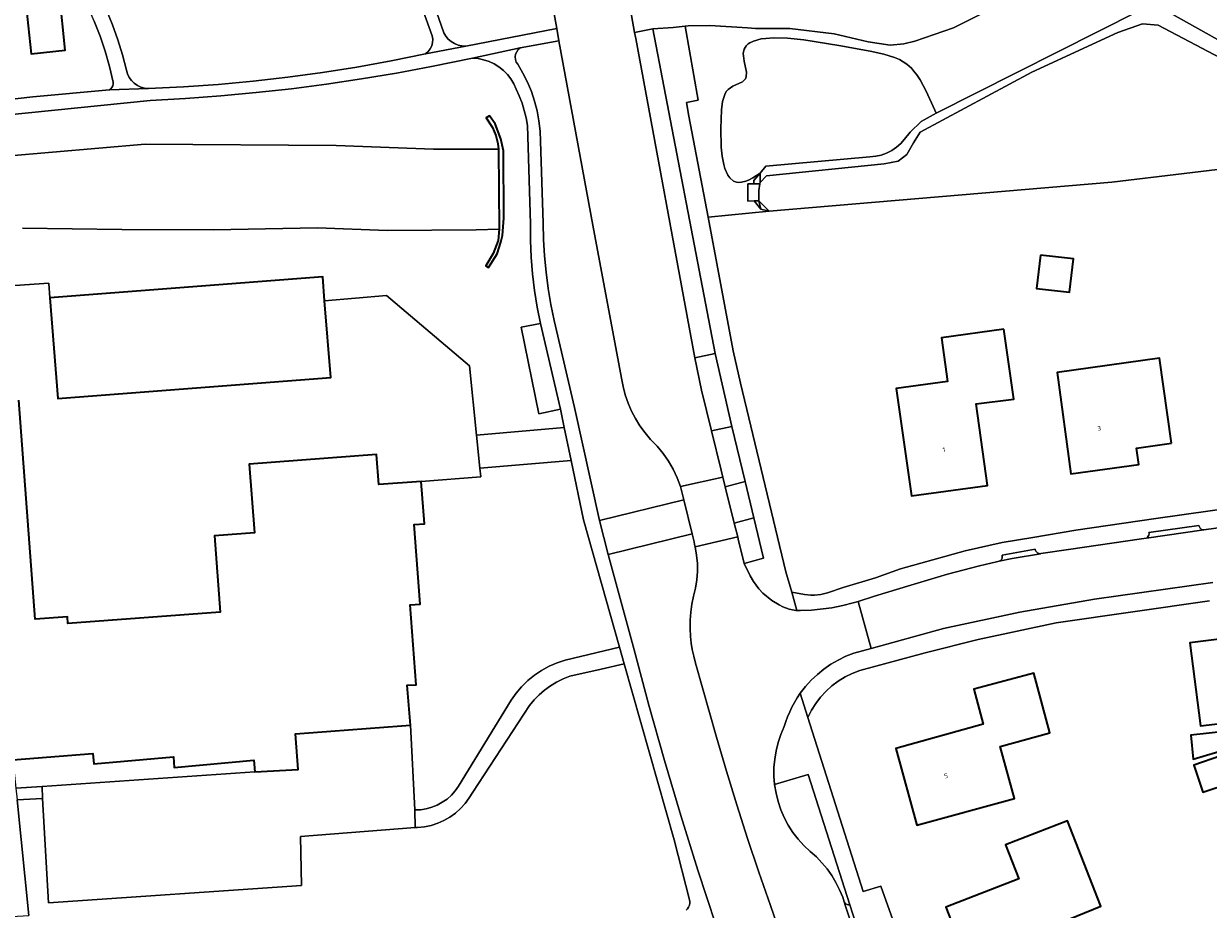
# Model space of a CAD drawing. Header units: metres. Extents: x 229229 to 231729, y 593167 to 595667.
# Tile 203 of 256: x 230958 to 231073, y 594051 to 594137. Entities that reach past the tile are written whole.
import ezdxf
from ezdxf.enums import TextEntityAlignment as Align

# ---------------------------------------------------------------- set-up
doc = ezdxf.new("R2010")
doc.units = ezdxf.units.M
for name, color, linetype, lineweight in [('B-WE-GK-KADEMUUR-GV', 150, 'Continuous', 35), ('B-WE-GR-BEPLANTING_CULTUUR_VASTE PLANTENVAK-GV', 90, 'Continuous', 18), ('B-WE-GR-GROENVOORZIENING-GV', 80, 'Continuous', 18), ('B-WE-KW-KUNSTWERK_STUW-G', 170, 'Continuous', 18), ('B-WE-OG-BEBOUWING-GV', 7, 'Continuous', 35), ('B-WE-OG-BEBOUWING-T18', 10, 'Continuous', 18), ('B-WE-OG-BEBOUWING_SCHUUR-GV', 7, 'Continuous', 35), ('B-WE-OG-TERREIN_ERF-GV', 7, 'Continuous', 18), ('B-WE-OG-WATER-GV', 130, 'Continuous', 18), ('B-WE-OG-WATER_SLOOT-GV', 120, 'Continuous', 18), ('B-WE-VH-VERHARDING_GESLOTEN-GV', 252, 'Continuous', 18), ('B-WE-VH-VERHARDING_OPEN-GV', 252, 'Continuous', 18)]:
    doc.layers.add(name, color=color, linetype=linetype, lineweight=lineweight)
doc.styles.add('NLCS-ISO-M250-T18', font='NLCS-ISO.ttf', dxfattribs={"height": 0.45})

msp = doc.modelspace()

# ---------------------------------------------------------------- linework, layer by layer
at = {"layer": 'B-WE-GK-KADEMUUR-GV'}
msp.add_lwpolyline([(231004.541, 594116.719), (231004.431, 594115.623), (231003.959, 594114.38), (231003.241, 594113.189), (231003.517, 594113.02), (231004.337, 594114.352), (231004.695, 594115.469), (231004.868, 594116.114), (231004.988, 594117.794), (231004.948, 594124.312), (231004.715, 594125.49), (231004.14, 594126.937), (231003.609, 594127.727), (231003.284, 594127.531), (231003.895, 594126.578), (231004.217, 594125.808), (231004.413, 594125.035), (231004.473, 594124.472)], close=True, dxfattribs=at)
at = {"layer": 'B-WE-GR-BEPLANTING_CULTUUR_VASTE PLANTENVAK-GV'}
for points in [[(231025.455, 594104.67), (231019.441, 594136.133), (231017.655, 594135.792), (231017.762, 594135.202), (231023.489, 594104.259)], [(231045.914, 594130.107), (231045.325, 594131.187), (231045.01, 594131.671), (231044.689, 594132.087), (231044.472, 594132.326), (231044.029, 594132.727), (231043.335, 594133.164), (231042.848, 594133.374), (231041.801, 594133.682), (231040.487, 594133.971), (231037.442, 594134.525), (231034.05, 594135.069), (231032.476, 594135.237), (231031.128, 594135.272), (231030.368, 594135.222), (231029.924, 594135.158), (231029.186, 594134.961), (231028.807, 594134.781), (231028.651, 594134.675), (231028.459, 594134.494), (231028.268, 594134.168), (231028.19, 594133.768), (231028.194, 594133.538), (231028.276, 594133.022), (231028.486, 594131.941), (231028.466, 594131.481), (231028.393, 594131.294), (231028.315, 594131.189), (231028.098, 594131.017), (231027.185, 594130.59), (231026.731, 594130.276), (231026.541, 594130.059), (231026.387, 594129.79), (231026.176, 594129.117), (231026.068, 594128.307), (231026.023, 594126.48), (231026.056, 594124.666), (231026.135, 594123.808), (231026.29, 594122.992), (231026.403, 594122.603), (231026.682, 594121.964), (231026.87, 594121.696), (231027.234, 594121.397), (231027.539, 594121.288), (231027.713, 594121.265), (231028.003, 594121.276), (231028.448, 594121.385), (231028.698, 594121.483), (231029.107, 594121.689), (231029.808, 594122.146), (231030.38, 594122.82), (231040.46, 594123.75), (231041.012, 594123.798), (231041.553, 594123.917), (231042.075, 594124.104), (231042.568, 594124.357), (231043.025, 594124.67), (231043.438, 594125.04), (231043.8, 594125.46), (231044.36, 594126.14), (231045.41, 594127.16), (231046.86, 594127.96), (231046.737, 594128.272)], [(231027.063, 594097.619), (231025.1, 594097.198), (231026.043, 594093.387), (231026.214, 594092.694), (231026.443, 594091.769), (231028.359, 594092.267)], [(231027.7, 594086.684), (231028.281, 594084.329), (231030.157, 594084.848), (231029.209, 594088.76), (231027.312, 594088.255), (231027.645, 594086.906)], [(231034.487, 594063.878), (231031.225, 594062.9), (231031.357, 594062.077), (231031.557, 594061.267), (231031.823, 594060.477), (231032.154, 594059.711), (231032.547, 594058.976), (231032.999, 594058.275), (231033.508, 594057.614), (231034.069, 594056.998), (231034.68, 594056.43), (231035.265, 594055.905), (231035.81, 594055.337), (231036.31, 594054.731), (231036.763, 594054.088), (231037.167, 594053.413), (231037.519, 594052.71), (231037.817, 594051.982), (231037.959, 594051.552), (231038.027, 594051.433), (231038.126, 594051.339), (231038.248, 594051.277), (231038.382, 594051.252), (231038.518, 594051.267)]]:
    msp.add_lwpolyline(points, close=True, dxfattribs=at)
at = {"layer": 'B-WE-GR-GROENVOORZIENING-GV'}
for points in [[(231003.893, 594170.594), (230990.422, 594168.697), (230990.956, 594163.415), (230991.139, 594161.655), (230991.391, 594159.904), (230991.709, 594158.164), (230992.094, 594156.437), (230992.546, 594154.727), (230999.173, 594135.766), (230999.364, 594135.442), (230999.606, 594135.154), (230999.891, 594134.908), (231000.212, 594134.713), (231000.561, 594134.572), (231000.928, 594134.49), (231001.304, 594134.469), (231010.11, 594136.181)], [(231013.617, 594117.109), (231010.305, 594134.973), (231006.589, 594134.297), (231006.389, 594134.132), (231006.234, 594133.925), (231006.133, 594133.686), (231006.093, 594133.43), (231006.115, 594133.172), (231006.198, 594132.926), (231006.337, 594132.708), (231006.839, 594131.861), (231007.279, 594130.981), (231007.657, 594130.072), (231007.968, 594129.138), (231008.213, 594128.184), (231008.39, 594127.216), (231008.498, 594126.238), (231008.536, 594125.254), (231008.81, 594117.311), (231008.842, 594115.724), (231008.931, 594114.14), (231009.077, 594112.559), (231009.28, 594110.985), (231009.539, 594109.419), (231009.855, 594107.864), (231011.843, 594099.457), (231014.253, 594088.509), (231022.418, 594090.51), (231022.362, 594090.765), (231022.302, 594091.02), (231022.239, 594091.274), (231022.173, 594091.527), (231022.104, 594091.779), (231021.794, 594092.638), (231021.41, 594093.466), (231020.956, 594094.258), (231020.435, 594095.007), (231019.85, 594095.708), (231019.207, 594096.356), (231018.667, 594096.99), (231018.175, 594097.663), (231017.735, 594098.371), (231017.349, 594099.109), (231017.02, 594099.875), (231016.749, 594100.663), (231016.537, 594101.468), (231016.386, 594102.288)], [(231012.708, 594088.579), (231011.514, 594094.305), (231002.677, 594093.554), (231002.762, 594092.726), (230996.99, 594092.292), (230997.3, 594088.17), (230996.3, 594088.11), (230996.89, 594080.4), (230995.93, 594080.33), (230996.51, 594072.59), (230995.64, 594072.54), (230995.96, 594068.67), (230996.366, 594060.45), (230996.926, 594060.474), (230997.479, 594060.562), (230998.019, 594060.712), (230998.538, 594060.922), (230999.03, 594061.189), (230999.489, 594061.51), (230999.908, 594061.882), (231000.283, 594062.298), (231000.608, 594062.754), (231005.688, 594071.078), (231006.17, 594071.76), (231006.713, 594072.395), (231007.31, 594072.978), (231007.958, 594073.505), (231008.651, 594073.971), (231009.383, 594074.372), (231010.149, 594074.705), (231010.942, 594074.967), (231016.206, 594076.22)]]:
    msp.add_lwpolyline(points, close=True, dxfattribs=at)
for points in [[(231068.023, 594146.036), (231048.549, 594136.232), (231044.804, 594134.951), (231043.734, 594134.684), (231042.411, 594134.563), (231040.279, 594134.894), (231036.99, 594135.656), (231032.712, 594136.179), (231029.371, 594136.17), (231028.581, 594136.256), (231024.944, 594136.482), (231022.834, 594136.429), (231022.542, 594136.398), (231023.82, 594129.222), (231022.687, 594129.02), (231022.925, 594127.682), (231024.772, 594117.894), (231030.7, 594118.49), (231029.9, 594118.66), (231029.242, 594119.463), (231028.621, 594119.446), (231028.621, 594121.109), (231029.203, 594121.109), (231029.2, 594121.43), (231029.808, 594122.146), (231029.107, 594121.689), (231028.698, 594121.483), (231028.448, 594121.385), (231028.003, 594121.276), (231027.713, 594121.265), (231027.539, 594121.288), (231027.234, 594121.397), (231026.87, 594121.696), (231026.682, 594121.964), (231026.403, 594122.603), (231026.29, 594122.992), (231026.135, 594123.808), (231026.056, 594124.666), (231026.023, 594126.48), (231026.068, 594128.307), (231026.176, 594129.117), (231026.387, 594129.79), (231026.541, 594130.059), (231026.731, 594130.276), (231027.185, 594130.59), (231028.098, 594131.017), (231028.315, 594131.189), (231028.393, 594131.294), (231028.466, 594131.481), (231028.486, 594131.941), (231028.276, 594133.022), (231028.194, 594133.538), (231028.19, 594133.768), (231028.268, 594134.168), (231028.459, 594134.494), (231028.651, 594134.675), (231028.807, 594134.781), (231029.186, 594134.961), (231029.924, 594135.158), (231030.368, 594135.222), (231031.128, 594135.272), (231032.476, 594135.237), (231034.05, 594135.069), (231037.442, 594134.525), (231040.487, 594133.971), (231041.801, 594133.682), (231042.848, 594133.374), (231043.335, 594133.164), (231044.029, 594132.727), (231044.472, 594132.326), (231044.689, 594132.087), (231045.01, 594131.671), (231045.325, 594131.187), (231045.914, 594130.107), (231046.737, 594128.272), (231046.86, 594127.96), (231066.46, 594137.85)], [(230966.508, 594137.958), (230967.086, 594136.537), (230967.6, 594135.092), (230968.049, 594133.625), (230968.433, 594132.14), (230968.534, 594131.778), (230968.696, 594131.438), (230968.914, 594131.131), (230969.18, 594130.865), (230969.488, 594130.649), (230969.829, 594130.488), (230970.191, 594130.389), (230970.566, 594130.352), (230973.948, 594130.514), (230977.326, 594130.751), (230980.698, 594131.062), (230984.063, 594131.448), (230987.417, 594131.909), (230990.761, 594132.444), (230994.092, 594133.053), (230997.409, 594133.735), (230997.661, 594133.944), (230997.864, 594134.202), (230998.008, 594134.496), (230998.087, 594134.814), (230998.097, 594135.142), (230998.038, 594135.464), (230995.151, 594143.563)], [(231069.51, 594137.68), (231081.45, 594131), (231083.68, 594129.96), (231085.5, 594129.68), (231088.09, 594129.98), (231091.24, 594130.87), (231096.12, 594133.18), (231093.78, 594133.227), (231092.299, 594133.308), (231089.524, 594133.574), (231088.23, 594133.752), (231085.827, 594134.186), (231083.671, 594134.7), (231082.369, 594135.076), (231081.562, 594135.337), (231080.09, 594135.873), (231078.661, 594136.486), (231078.034, 594136.796)], [(230940.625, 594110.123), (230960.913, 594111.484), (230961.013, 594110.073), (230987.45, 594112.096), (230987.633, 594109.799), (230993.613, 594110.307), (231001.653, 594103.494), (231002.345, 594096.774), (231010.845, 594097.513), (231010.474, 594099.296), (231008.386, 594098.84), (231006.667, 594107.22), (231008.527, 594107.595), (231008.211, 594109.185), (231007.958, 594110.786), (231007.766, 594112.395), (231007.637, 594114.011), (231007.571, 594115.63), (231007.567, 594117.251), (231007.269, 594126.78), (231007.147, 594127.513), (231006.976, 594128.235), (231006.756, 594128.945), (231006.489, 594129.638), (231006.176, 594130.311), (231005.951, 594130.813), (231005.669, 594131.285), (231005.333, 594131.72), (231004.947, 594132.112), (231004.519, 594132.456), (231004.052, 594132.747), (231003.554, 594132.981), (231003.033, 594133.154), (231002.494, 594133.265), (231001.946, 594133.311), (230997.977, 594132.484), (230994.6, 594131.853), (230991.213, 594131.285), (230987.815, 594130.78), (230984.408, 594130.339), (230980.994, 594129.961), (230977.573, 594129.648), (230974.147, 594129.398), (230970.717, 594129.213), (230940.119, 594126.09)], [(230956.79, 594123.79), (230970.259, 594124.968), (230988.753, 594124.844), (230998.163, 594124.497), (231004.473, 594124.472), (231004.413, 594125.035), (231004.217, 594125.808), (231003.895, 594126.578), (231003.284, 594127.531), (231003.609, 594127.727), (231004.14, 594126.937), (231004.715, 594125.49), (231004.948, 594124.312), (231004.988, 594117.794), (231004.868, 594116.114), (231004.695, 594115.469), (231004.337, 594114.352), (231003.517, 594113.02), (231003.241, 594113.189), (231003.959, 594114.38), (231004.431, 594115.623), (231004.541, 594116.719), (231002.3, 594116.68), (230993.682, 594116.604), (230986.925, 594116.867), (230976.877, 594116.675), (230967.97, 594116.708), (230958.369, 594116.842)], [(231036.557, 594034.542), (231030.832, 594051.196), (231029.7, 594054.431), (231028.611, 594057.681), (231027.565, 594060.945), (231026.563, 594064.222), (231025.604, 594067.513), (231023.558, 594074.68), (231023.386, 594075.336), (231023.25, 594076.001), (231023.153, 594076.623), (231023.088, 594077.249), (231023.047, 594078.039), (231023.053, 594078.83), (231023.107, 594079.619), (231023.208, 594080.404), (231023.357, 594081.181), (231023.554, 594081.957), (231023.685, 594082.747), (231023.748, 594083.546), (231023.743, 594084.346), (231023.669, 594085.144), (231023.528, 594085.932), (231023.474, 594086.186), (231023.419, 594086.44), (231023.362, 594086.694), (231023.303, 594086.947), (231023.242, 594087.2), (231015.112, 594085.211), (231017.612, 594075.97), (231019.04, 594070.598), (231020.544, 594065.248), (231022.125, 594059.919), (231023.782, 594054.614), (231025.515, 594049.333)], [(231022.643, 594050.738), (231022.78, 594050.877), (231022.889, 594051.039), (231022.966, 594051.218), (231023.007, 594051.409), (231023.013, 594051.604), (231021.486, 594057.566), (231016.661, 594074.613), (231014.418, 594074.089), (231011.385, 594073.4), (231010.734, 594073.148), (231010.106, 594072.841), (231009.507, 594072.481), (231008.942, 594072.072), (231008.413, 594071.615), (231007.925, 594071.115), (231007.482, 594070.575), (231001.973, 594062.184), (231001.639, 594061.61), (231001.247, 594061.074), (231000.801, 594060.582), (231000.305, 594060.14), (230999.766, 594059.752), (230999.189, 594059.424), (230998.581, 594059.158), (230997.948, 594058.957), (230997.297, 594058.824), (230996.636, 594058.76), (230996.406, 594058.742), (230985.288, 594057.891), (230985.396, 594053.126), (230960.873, 594051.46), (230960.289, 594061.572), (230957.833, 594061.441), (230958.981, 594050.214)]]:
    msp.add_lwpolyline(points, dxfattribs=at)
at = {"layer": 'B-WE-KW-KUNSTWERK_STUW-G'}
for points in [[(231029.808, 594122.146), (231029.808, 594121.268)], [(231029.783, 594121.109), (231029.683, 594120.476), (231029.704, 594119.476)], [(231029.704, 594119.476), (231029.9, 594118.66)]]:
    msp.add_lwpolyline(points, dxfattribs=at)
at = {"layer": 'B-WE-OG-BEBOUWING-GV'}
for points in [[(230961.938, 594139.533), (230958.615, 594139.185), (230959.187, 594133.723), (230962.51, 594134.071)], [(231056.985, 594114.225), (231056.595, 594110.995), (231059.775, 594110.611), (231060.165, 594113.841)], [(230987.633, 594109.799), (230987.45, 594112.096), (230961.013, 594110.073), (230961.788, 594100.321), (230988.225, 594102.345)], [(231053.44, 594107.05), (231047.39, 594106.21), (231047.97, 594101.96), (231043.01, 594101.28), (231044.47, 594090.9), (231051.84, 594091.89), (231050.75, 594099.8), (231054.39, 594100.25)], [(231069.66, 594095.98), (231068.51, 594104.24), (231058.58, 594102.85), (231059.91, 594093.01), (231066.49, 594093.91), (231066.27, 594095.52)], [(231075.097, 594068.071), (231071.542, 594067.71), (231071.779, 594065.38), (231078.691, 594067.45), (231077.352, 594077.38), (231071.433, 594076.651), (231072.47, 594068.599), (231074.974, 594068.894)], [(231057.89, 594067.93), (231056.33, 594073.7), (231050.51, 594072.14), (231051.44, 594068.75), (231042.95, 594066.41), (231045.01, 594058.97), (231054.46, 594061.57), (231053.06, 594066.59)], [(231058.242, 594049.264), (231062.824, 594051.128), (231061.731, 594053.925), (231059.591, 594059.41), (231053.585, 594057.068), (231054.866, 594053.786), (231047.8, 594051.03), (231049.68, 594046.21), (231058.13, 594049.55)]]:
    msp.add_lwpolyline(points, close=True, dxfattribs=at)
msp.add_lwpolyline([(230957.44, 594065.29), (230965.19, 594065.93), (230965.26, 594064.93), (230972.98, 594065.6), (230973.06, 594064.57), (230980.78, 594065.26), (230980.87, 594064.15), (230985.08, 594064.366), (230984.818, 594067.826), (230995.062, 594068.602), (230995.96, 594068.67), (230995.64, 594072.54), (230996.51, 594072.59), (230995.93, 594080.33), (230996.89, 594080.4), (230996.3, 594088.11), (230997.3, 594088.17), (230996.99, 594092.292), (230992.88, 594091.98), (230992.66, 594094.89), (230980.33, 594093.96), (230980.83, 594087.29), (230976.96, 594087), (230977.51, 594079.62), (230962.76, 594078.52), (230962.71, 594079.16), (230959.6, 594078.93), (230958.02, 594100.17)], dxfattribs=at)
at = {"layer": 'B-WE-OG-BEBOUWING_SCHUUR-GV'}
msp.add_lwpolyline([(231074.456, 594065.688), (231071.823, 594064.798), (231072.714, 594062.162), (231075.347, 594063.052)], close=True, dxfattribs=at)
at = {"layer": 'B-WE-OG-TERREIN_ERF-GV'}
for points in [[(230953.11, 594128.844), (230959.378, 594129.543), (230966.778, 594130.23), (230966.919, 594130.335), (230967.03, 594130.47), (230967.105, 594130.628), (230967.141, 594130.8), (230967.134, 594130.975), (230966.79, 594132.485), (230966.371, 594133.976), (230965.88, 594135.444), (230965.317, 594136.887), (230964.683, 594138.299), (230963.981, 594139.679), (230963.211, 594141.023), (230962.375, 594142.327), (230961.477, 594143.588), (230960.814, 594144.399), (230960.209, 594145.255), (230959.665, 594146.15), (230959.185, 594147.082), (230958.771, 594148.044), (230958.426, 594149.034)], [(231077.92, 594122.97), (231063.88, 594121.3), (231030.7, 594118.49), (231024.772, 594117.894), (231027.214, 594104.948), (231027.924, 594101.82), (231032.295, 594083.521), (231032.875, 594081.541), (231034.118, 594081.313), (231034.731, 594081.261), (231035.076, 594081.263), (231035.685, 594081.337), (231036.354, 594081.502), (231037.879, 594081.993), (231040.999, 594082.954), (231043.429, 594083.819), (231049.698, 594085.547), (231053.256, 594086.375), (231056.247, 594086.858), (231060.41, 594087.549), (231068.151, 594088.704), (231083.935, 594090.908)], [(230958.02, 594100.17), (230959.6, 594078.93), (230962.71, 594079.16), (230962.76, 594078.52), (230977.51, 594079.62), (230976.96, 594087), (230980.83, 594087.29), (230980.33, 594093.96), (230992.66, 594094.89), (230992.88, 594091.98), (230996.99, 594092.292), (231002.762, 594092.726), (231002.677, 594093.554), (231002.345, 594096.774), (231001.653, 594103.494), (230993.613, 594110.307), (230987.633, 594109.799), (230988.225, 594102.345), (230961.788, 594100.321), (230961.013, 594110.073), (230960.913, 594111.484), (230940.625, 594110.123)], [(231073.367, 594080.726), (231058.484, 594078.571), (231050.928, 594076.969), (231045.815, 594075.665), (231039.466, 594073.957), (231038.745, 594073.679), (231038.052, 594073.336), (231037.393, 594072.931), (231036.774, 594072.468), (231036.201, 594071.95), (231035.677, 594071.382), (231035.207, 594070.768), (231034.795, 594070.113), (231034.445, 594069.424), (231039.789, 594052.533), (231041.511, 594053.069), (231045.45, 594042.012), (231050.431, 594028.581), (231057.313, 594010.654), (231085.352, 593938.097)], [(230928.035, 594048.42), (230958.981, 594050.214), (230957.833, 594061.441)], [(231049.68, 594046.21), (231047.8, 594051.03), (231054.866, 594053.786), (231053.585, 594057.068), (231059.591, 594059.41), (231061.731, 594053.925), (231062.824, 594051.128), (231058.242, 594049.264)]]:
    msp.add_lwpolyline(points, dxfattribs=at)
for points in [[(230961.938, 594139.533), (230962.51, 594134.071), (230959.187, 594133.723), (230958.615, 594139.185)], [(231059.775, 594110.611), (231056.595, 594110.995), (231056.985, 594114.225), (231060.165, 594113.841)], [(231051.84, 594091.89), (231044.47, 594090.9), (231043.01, 594101.28), (231047.97, 594101.96), (231047.39, 594106.21), (231053.44, 594107.05), (231054.39, 594100.25), (231050.75, 594099.8)], [(231069.66, 594095.98), (231066.27, 594095.52), (231066.49, 594093.91), (231059.91, 594093.01), (231058.58, 594102.85), (231068.51, 594104.24)], [(231071.779, 594065.38), (231071.542, 594067.71), (231075.097, 594068.071), (231074.974, 594068.894), (231072.47, 594068.599), (231071.433, 594076.651), (231077.352, 594077.38), (231078.691, 594067.45)], [(231045.01, 594058.97), (231042.95, 594066.41), (231051.44, 594068.75), (231050.51, 594072.14), (231056.33, 594073.7), (231057.89, 594067.93), (231053.06, 594066.59), (231054.46, 594061.57)], [(230980.87, 594064.15), (230980.78, 594065.26), (230973.06, 594064.57), (230972.98, 594065.6), (230965.26, 594064.93), (230965.19, 594065.93), (230957.44, 594065.29), (230957.718, 594062.569), (230960.264, 594062.72)]]:
    msp.add_lwpolyline(points, close=True, dxfattribs=at)
at = {"layer": 'B-WE-OG-WATER-GV'}
for points in [[(231080.442, 594130.122), (231068.383, 594136.508), (231066.852, 594136.617), (231064.482, 594135.778), (231056.133, 594131.949), (231045.329, 594126.144), (231044.662, 594125.102), (231044.037, 594123.955), (231043.204, 594123.33), (231041.829, 594123.059), (231030.433, 594121.914), (231029.808, 594121.268), (231029.783, 594121.109), (231029.683, 594120.476), (231029.704, 594119.476), (231030.7, 594118.49), (231063.88, 594121.3), (231077.92, 594122.97)], [(230958.369, 594116.842), (230967.97, 594116.708), (230976.877, 594116.675), (230986.925, 594116.867), (230993.682, 594116.604), (231002.3, 594116.68), (231004.541, 594116.719), (231004.473, 594124.472), (230998.163, 594124.497), (230988.753, 594124.844), (230970.259, 594124.968), (230956.79, 594123.79)]]:
    msp.add_lwpolyline(points, dxfattribs=at)
msp.add_lwpolyline([(231029.203, 594121.109), (231028.621, 594121.109), (231028.621, 594119.446), (231029.242, 594119.463), (231029.704, 594119.476), (231029.683, 594120.476), (231029.783, 594121.109)], close=True, dxfattribs=at)
at = {"layer": 'B-WE-OG-WATER_SLOOT-GV'}
for points in [[(231117.75, 594146.47), (231096.12, 594133.18), (231091.24, 594130.87), (231088.09, 594129.98), (231085.5, 594129.68), (231083.68, 594129.96), (231081.45, 594131), (231069.51, 594137.68)], [(231066.46, 594137.85), (231046.86, 594127.96), (231045.41, 594127.16), (231044.36, 594126.14), (231043.8, 594125.46), (231043.438, 594125.04), (231043.025, 594124.67), (231042.568, 594124.357), (231042.075, 594124.104), (231041.553, 594123.917), (231041.012, 594123.798), (231040.46, 594123.75), (231030.38, 594122.82), (231029.808, 594122.146), (231029.808, 594121.268), (231030.433, 594121.914), (231041.829, 594123.059), (231043.204, 594123.33), (231044.037, 594123.955), (231044.662, 594125.102), (231045.329, 594126.144), (231056.133, 594131.949), (231064.482, 594135.778), (231066.852, 594136.617), (231068.383, 594136.508), (231080.442, 594130.122)]]:
    msp.add_lwpolyline(points, dxfattribs=at)
for points in [[(231029.203, 594121.109), (231029.783, 594121.109), (231029.808, 594121.268), (231029.808, 594122.146), (231029.2, 594121.43)], [(231029.704, 594119.476), (231029.242, 594119.463), (231029.9, 594118.66)], [(231030.7, 594118.49), (231029.704, 594119.476), (231029.9, 594118.66)]]:
    msp.add_lwpolyline(points, close=True, dxfattribs=at)
at = {"layer": 'B-WE-VH-VERHARDING_GESLOTEN-GV'}
for points in [[(231003.893, 594170.594), (231010.11, 594136.181), (231010.305, 594134.973), (231013.617, 594117.109), (231016.386, 594102.288), (231016.537, 594101.468), (231016.749, 594100.663), (231017.02, 594099.875), (231017.349, 594099.109), (231017.735, 594098.371), (231018.175, 594097.663), (231018.667, 594096.99), (231019.207, 594096.356), (231019.85, 594095.708), (231020.435, 594095.007), (231020.956, 594094.258), (231021.41, 594093.466), (231021.794, 594092.638), (231022.104, 594091.779), (231026.214, 594092.694), (231026.043, 594093.387), (231025.1, 594097.198), (231024.131, 594101.118), (231023.489, 594104.259), (231017.762, 594135.202), (231017.655, 594135.792), (231017.258, 594137.985)], [(230995.151, 594143.563), (230998.038, 594135.464), (230998.097, 594135.142), (230998.087, 594134.814), (230998.008, 594134.496), (230997.864, 594134.202), (230997.661, 594133.944), (230997.409, 594133.735), (231001.304, 594134.469), (231000.928, 594134.49), (231000.561, 594134.572), (231000.212, 594134.713), (230999.891, 594134.908), (230999.606, 594135.154), (230999.364, 594135.442), (230999.173, 594135.766), (230992.546, 594154.727)], [(231017.258, 594137.985), (231017.655, 594135.792), (231019.441, 594136.133), (231021.394, 594136.275), (231022.542, 594136.398), (231022.834, 594136.429), (231024.944, 594136.482), (231028.581, 594136.256), (231029.371, 594136.17), (231032.712, 594136.179), (231036.99, 594135.656), (231040.279, 594134.894), (231042.411, 594134.563), (231043.734, 594134.684), (231044.804, 594134.951), (231048.549, 594136.232), (231068.023, 594146.036)], [(230965.317, 594136.887), (230965.88, 594135.444), (230966.371, 594133.976), (230966.79, 594132.485), (230967.134, 594130.975), (230967.141, 594130.8), (230967.105, 594130.628), (230967.03, 594130.47), (230966.919, 594130.335), (230966.778, 594130.23), (230970.566, 594130.352), (230970.191, 594130.389), (230969.829, 594130.488), (230969.488, 594130.649), (230969.18, 594130.865), (230968.914, 594131.131), (230968.696, 594131.438), (230968.534, 594131.778), (230968.433, 594132.14), (230968.049, 594133.625), (230967.6, 594135.092), (230967.086, 594136.537), (230966.508, 594137.958)], [(230940.119, 594126.09), (230970.717, 594129.213), (230974.147, 594129.398), (230977.573, 594129.648), (230980.994, 594129.961), (230984.408, 594130.339), (230987.815, 594130.78), (230991.213, 594131.285), (230994.6, 594131.853), (230997.977, 594132.484), (231001.946, 594133.311), (231006.589, 594134.297), (231010.305, 594134.973), (231010.11, 594136.181), (231001.304, 594134.469), (230997.409, 594133.735), (230994.092, 594133.053), (230990.761, 594132.444), (230987.417, 594131.909), (230984.063, 594131.448), (230980.698, 594131.062), (230977.326, 594130.751), (230973.948, 594130.514), (230970.566, 594130.352), (230966.778, 594130.23), (230959.378, 594129.543), (230953.11, 594128.844)], [(231025.515, 594049.333), (231023.782, 594054.614), (231022.125, 594059.919), (231020.544, 594065.248), (231019.04, 594070.598), (231017.612, 594075.97), (231015.112, 594085.211), (231014.253, 594088.509), (231011.843, 594099.457), (231009.855, 594107.864), (231009.539, 594109.419), (231009.28, 594110.985), (231009.077, 594112.559), (231008.931, 594114.14), (231008.842, 594115.724), (231008.81, 594117.311), (231008.536, 594125.254), (231008.498, 594126.238), (231008.39, 594127.216), (231008.213, 594128.184), (231007.968, 594129.138), (231007.657, 594130.072), (231007.279, 594130.981), (231006.839, 594131.861), (231006.337, 594132.708), (231006.198, 594132.926), (231006.115, 594133.172), (231006.093, 594133.43), (231006.133, 594133.686), (231006.234, 594133.925), (231006.389, 594134.132), (231006.589, 594134.297), (231001.946, 594133.311), (231002.494, 594133.265), (231003.033, 594133.154), (231003.554, 594132.981), (231004.052, 594132.747), (231004.519, 594132.456), (231004.947, 594132.112), (231005.333, 594131.72), (231005.669, 594131.285), (231005.951, 594130.813), (231006.176, 594130.311), (231006.489, 594129.638), (231006.756, 594128.945), (231006.976, 594128.235), (231007.147, 594127.513), (231007.269, 594126.78), (231007.567, 594117.251), (231007.571, 594115.63), (231007.637, 594114.011), (231007.766, 594112.395), (231007.958, 594110.786), (231008.211, 594109.185), (231008.527, 594107.595), (231010.474, 594099.296), (231010.845, 594097.513), (231011.514, 594094.305), (231012.708, 594088.579), (231016.206, 594076.22), (231016.661, 594074.613), (231021.486, 594057.566), (231023.013, 594051.604), (231023.007, 594051.409), (231022.966, 594051.218), (231022.889, 594051.039), (231022.78, 594050.877), (231022.643, 594050.738)], [(231083.977, 594089.144), (231072.816, 594087.578), (231067.246, 594086.797), (231066.756, 594086.728), (231059.705, 594085.703), (231057.016, 594085.287), (231056.987, 594085.282), (231054.226, 594084.812), (231052.977, 594084.556), (231052.709, 594084.501), (231051.086, 594084.119), (231047.955, 594083.29), (231044.408, 594082.243), (231040.914, 594081.157), (231039.303, 594080.654), (231040.571, 594076.097), (231047.569, 594078.045), (231054.964, 594079.6), (231062.22, 594080.879), (231073.668, 594082.493)], [(231039.298, 594047.531), (231038.1, 594051.128), (231037.959, 594051.552), (231037.817, 594051.982), (231037.519, 594052.71), (231037.167, 594053.413), (231036.763, 594054.088), (231036.31, 594054.731), (231035.81, 594055.337), (231035.265, 594055.905), (231034.68, 594056.43), (231034.069, 594056.998), (231033.508, 594057.614), (231032.999, 594058.275), (231032.547, 594058.976), (231032.154, 594059.711), (231031.823, 594060.477), (231031.557, 594061.267), (231031.357, 594062.077), (231031.225, 594062.9), (231031.159, 594063.724), (231031.161, 594064.551), (231031.229, 594065.374), (231031.365, 594066.19), (231031.567, 594066.991), (231031.834, 594067.774), (231032.163, 594068.532), (231032.311, 594069.008), (231032.482, 594069.478), (231032.682, 594069.956), (231032.906, 594070.423), (231033.152, 594070.878), (231033.42, 594071.321), (231033.709, 594071.751), (231034.212, 594072.404), (231034.764, 594073.015), (231035.362, 594073.582), (231036.002, 594074.1), (231036.68, 594074.567), (231037.393, 594074.98), (231038.136, 594075.336), (231038.904, 594075.633), (231040.571, 594076.097), (231039.303, 594080.654), (231038.844, 594080.511), (231037.828, 594080.252), (231036.775, 594080.049), (231034.781, 594079.806), (231033.721, 594079.761), (231033.39, 594079.78), (231033.263, 594079.787), (231032.631, 594079.905), (231032.034, 594080.126), (231031.656, 594080.319), (231030.961, 594080.76), (231030.088, 594081.471), (231029.699, 594081.879), (231029.174, 594082.591), (231028.864, 594083.131), (231028.281, 594084.329), (231027.7, 594086.684), (231027.645, 594086.906), (231023.528, 594085.932), (231023.669, 594085.144), (231023.743, 594084.346), (231023.748, 594083.546), (231023.685, 594082.747), (231023.554, 594081.957), (231023.357, 594081.181), (231023.208, 594080.404), (231023.107, 594079.619), (231023.053, 594078.83), (231023.047, 594078.039), (231023.088, 594077.249), (231023.153, 594076.623), (231023.25, 594076.001), (231023.386, 594075.336), (231023.558, 594074.68), (231025.604, 594067.513), (231026.563, 594064.222), (231027.565, 594060.945), (231028.611, 594057.681), (231029.7, 594054.431), (231030.832, 594051.196), (231036.557, 594034.542)]]:
    msp.add_lwpolyline(points, dxfattribs=at)
msp.add_lwpolyline([(231026.443, 594091.769), (231026.214, 594092.694), (231022.104, 594091.779), (231022.173, 594091.527), (231022.239, 594091.274), (231022.302, 594091.02), (231022.362, 594090.765), (231022.418, 594090.51), (231023.242, 594087.2), (231023.303, 594086.947), (231023.362, 594086.694), (231023.419, 594086.44), (231023.474, 594086.186), (231023.528, 594085.932), (231027.645, 594086.906), (231027.312, 594088.255)], close=True, dxfattribs=at)
at = {"layer": 'B-WE-VH-VERHARDING_OPEN-GV'}
for points in [[(231019.441, 594136.133), (231025.455, 594104.67), (231027.063, 594097.619), (231028.359, 594092.267), (231029.209, 594088.76), (231030.157, 594084.848), (231028.281, 594084.329), (231028.864, 594083.131), (231029.174, 594082.591), (231029.699, 594081.879), (231030.088, 594081.471), (231030.961, 594080.76), (231031.656, 594080.319), (231032.034, 594080.126), (231032.631, 594079.905), (231033.263, 594079.787), (231033.39, 594079.78), (231032.875, 594081.541), (231032.295, 594083.521), (231027.924, 594101.82), (231027.214, 594104.948), (231024.772, 594117.894), (231022.925, 594127.682), (231022.687, 594129.02), (231023.82, 594129.222), (231022.542, 594136.398), (231021.394, 594136.275)], [(231010.474, 594099.296), (231008.527, 594107.595), (231006.667, 594107.22), (231008.386, 594098.84)], [(231025.1, 594097.198), (231027.063, 594097.619), (231025.455, 594104.67), (231023.489, 594104.259), (231024.131, 594101.118)], [(231011.514, 594094.305), (231010.845, 594097.513), (231002.345, 594096.774), (231002.677, 594093.554)], [(231028.359, 594092.267), (231026.443, 594091.769), (231027.312, 594088.255), (231029.209, 594088.76)], [(231015.112, 594085.211), (231023.242, 594087.2), (231022.418, 594090.51), (231014.253, 594088.509)], [(231072.816, 594087.578), (231072.675, 594087.597), (231072.545, 594087.657), (231072.439, 594087.753), (231072.367, 594087.876), (231072.334, 594088.015), (231067.485, 594087.335), (231067.497, 594087.21), (231067.476, 594087.086), (231067.425, 594086.971), (231067.347, 594086.872), (231067.246, 594086.797)], [(231056.987, 594085.282), (231056.84, 594085.298), (231056.703, 594085.356), (231056.59, 594085.451), (231056.509, 594085.575), (231056.467, 594085.717), (231053.266, 594085.139), (231053.281, 594084.999), (231053.256, 594084.86), (231053.193, 594084.733), (231053.098, 594084.629), (231052.977, 594084.556), (231054.226, 594084.812)], [(231007.482, 594070.575), (231007.925, 594071.115), (231008.413, 594071.615), (231008.942, 594072.072), (231009.507, 594072.481), (231010.106, 594072.841), (231010.734, 594073.148), (231011.385, 594073.4), (231014.418, 594074.089), (231016.661, 594074.613), (231016.206, 594076.22), (231010.942, 594074.967), (231010.149, 594074.705), (231009.383, 594074.372), (231008.651, 594073.971), (231007.958, 594073.505), (231007.31, 594072.978), (231006.713, 594072.395), (231006.17, 594071.76), (231005.688, 594071.078), (231000.608, 594062.754), (231000.283, 594062.298), (230999.908, 594061.882), (230999.489, 594061.51), (230999.03, 594061.189), (230998.538, 594060.922), (230998.019, 594060.712), (230997.479, 594060.562), (230996.926, 594060.474), (230996.366, 594060.45), (230996.406, 594058.742), (230996.636, 594058.76), (230997.297, 594058.824), (230997.948, 594058.957), (230998.581, 594059.158), (230999.189, 594059.424), (230999.766, 594059.752), (231000.305, 594060.14), (231000.801, 594060.582), (231001.247, 594061.074), (231001.639, 594061.61), (231001.973, 594062.184)], [(230995.062, 594068.602), (230984.818, 594067.826), (230985.08, 594064.366), (230980.87, 594064.15), (230960.264, 594062.72), (230960.289, 594061.572), (230960.873, 594051.46), (230985.396, 594053.126), (230985.288, 594057.891), (230996.406, 594058.742), (230996.366, 594060.45), (230995.96, 594068.67)], [(230957.718, 594062.569), (230957.833, 594061.441), (230960.289, 594061.572), (230960.264, 594062.72)], [(231038.518, 594051.267), (231038.382, 594051.252), (231038.248, 594051.277), (231038.126, 594051.339), (231038.027, 594051.433), (231037.959, 594051.552), (231038.1, 594051.128), (231039.298, 594047.531), (231039.451, 594047.108), (231039.431, 594047.233), (231039.445, 594047.358), (231039.492, 594047.475), (231039.568, 594047.576), (231039.669, 594047.652)]]:
    msp.add_lwpolyline(points, close=True, dxfattribs=at)
for points in [[(231083.935, 594090.908), (231068.151, 594088.704), (231060.41, 594087.549), (231056.247, 594086.858), (231053.256, 594086.375), (231049.698, 594085.547), (231043.429, 594083.819), (231040.999, 594082.954), (231037.879, 594081.993), (231036.354, 594081.502), (231035.685, 594081.337), (231035.076, 594081.263), (231034.731, 594081.261), (231034.118, 594081.313), (231032.875, 594081.541), (231033.39, 594079.78), (231033.721, 594079.761), (231034.781, 594079.806), (231036.775, 594080.049), (231037.828, 594080.252), (231038.844, 594080.511), (231039.303, 594080.654), (231040.914, 594081.157), (231044.408, 594082.243), (231047.955, 594083.29), (231051.086, 594084.119), (231052.709, 594084.501), (231052.977, 594084.556), (231053.098, 594084.629), (231053.193, 594084.733), (231053.256, 594084.86), (231053.281, 594084.999), (231053.266, 594085.139), (231056.467, 594085.717), (231056.509, 594085.575), (231056.59, 594085.451), (231056.703, 594085.356), (231056.84, 594085.298), (231056.987, 594085.282), (231057.016, 594085.287), (231059.705, 594085.703), (231066.756, 594086.728), (231067.246, 594086.797), (231067.347, 594086.872), (231067.425, 594086.971), (231067.476, 594087.086), (231067.497, 594087.21), (231067.485, 594087.335), (231072.334, 594088.015), (231072.367, 594087.876), (231072.439, 594087.753), (231072.545, 594087.657), (231072.675, 594087.597), (231072.816, 594087.578), (231083.977, 594089.144)], [(231073.668, 594082.493), (231062.22, 594080.879), (231054.964, 594079.6), (231047.569, 594078.045), (231040.571, 594076.097), (231038.904, 594075.633), (231038.136, 594075.336), (231037.393, 594074.98), (231036.68, 594074.567), (231036.002, 594074.1), (231035.362, 594073.582), (231034.764, 594073.015), (231034.212, 594072.404), (231033.709, 594071.751), (231034.445, 594069.424), (231034.795, 594070.113), (231035.207, 594070.768), (231035.677, 594071.382), (231036.201, 594071.95), (231036.774, 594072.468), (231037.393, 594072.931), (231038.052, 594073.336), (231038.745, 594073.679), (231039.466, 594073.957), (231045.815, 594075.665), (231050.928, 594076.969), (231058.484, 594078.571), (231073.367, 594080.726)], [(231045.45, 594042.012), (231041.511, 594053.069), (231039.789, 594052.533), (231034.445, 594069.424), (231033.709, 594071.751), (231033.42, 594071.321), (231033.152, 594070.878), (231032.906, 594070.423), (231032.682, 594069.956), (231032.482, 594069.478), (231032.311, 594069.008), (231032.163, 594068.532), (231031.834, 594067.774), (231031.567, 594066.991), (231031.365, 594066.19), (231031.229, 594065.374), (231031.161, 594064.551), (231031.159, 594063.724), (231031.225, 594062.9), (231034.487, 594063.878), (231038.518, 594051.267), (231039.669, 594047.652)]]:
    msp.add_lwpolyline(points, dxfattribs=at)

# ---------------------------------------------------------------- texts
at = {"layer": 'B-WE-OG-BEBOUWING-T18', "style": 'NLCS-ISO-M250-T18'}
for s, rotation, p in [('3', 8, (231062.662, 594097.424)), ('1', 8, (231047.622, 594095.359)), ('5', 15.6, (231047.835, 594063.757))]:
    msp.add_text(s, height=0.45, rotation=rotation, dxfattribs=at).set_placement(p, align=Align.MIDDLE)

doc.saveas('drawing.dxf')
